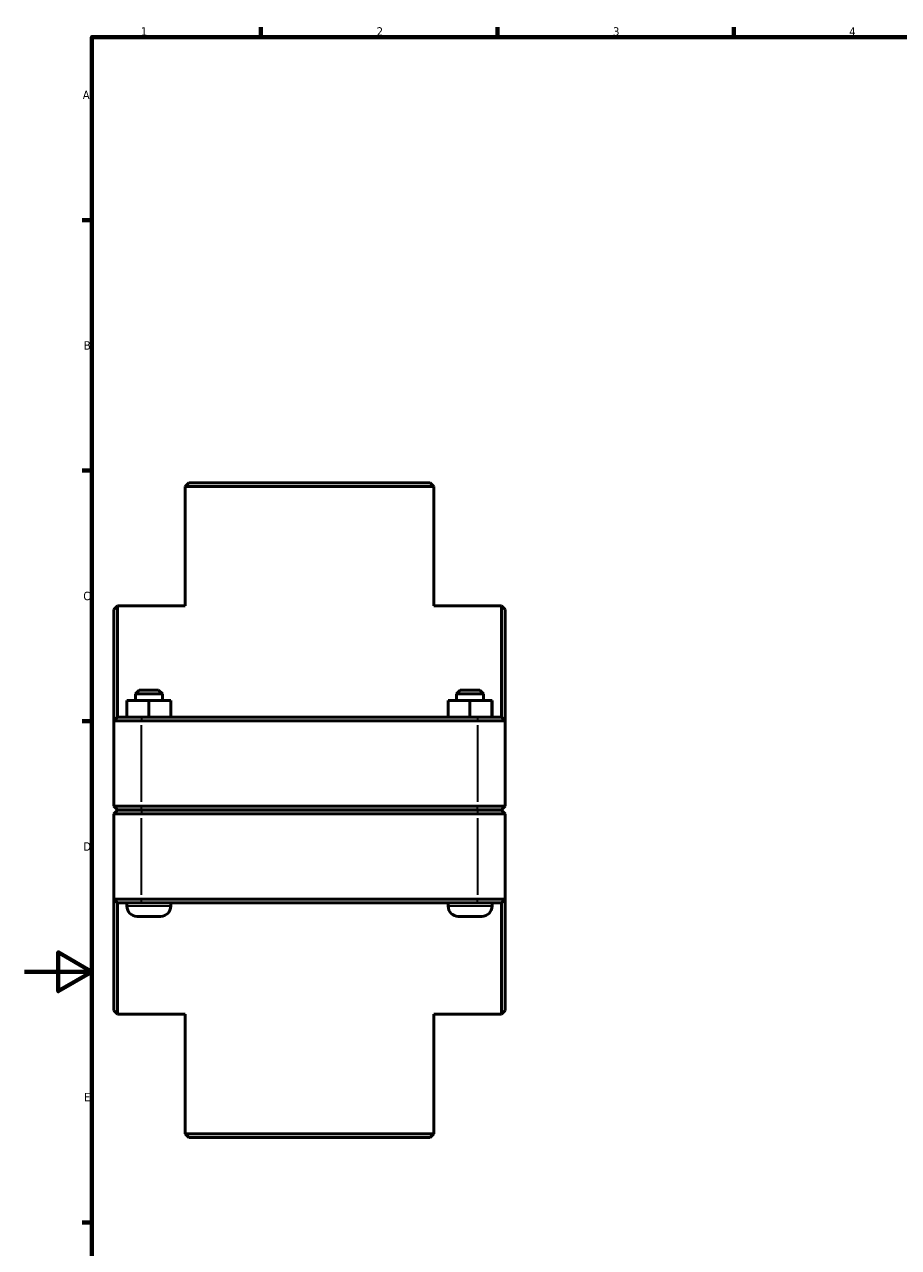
# Model space of a CAD drawing. Header units: millimetres. Extents: x 0 to 902, y -152 to 1184.
# Tile 2 of 5: x 0 to 259, y 215 to 578. Entities that reach past the tile are written whole.
import ezdxf

# ---------------------------------------------------------------- set-up
doc = ezdxf.new("R2010")
doc.units = ezdxf.units.MM
for name, color, linetype, lineweight in [('Border (ISO)', 7, 'Continuous', 70), ('Visible (ISO)', 7, 'Continuous', 50), ('Visible Narrow (ISO)', 7, 'Continuous', 35)]:
    doc.layers.add(name, color=color, linetype=linetype, lineweight=lineweight)
doc.styles.add('Note Text (ISO)', font='tahoma.ttf')

# ---------------------------------------------------------------- blocks, each defined once
blk = doc.blocks.new('Borders Default Border')
at = {"layer": 'Border (ISO)'}
for p, q in [((70.08, 574), (70.08, 576.9)), ((140.17, 574), (140.17, 576.9)), ((210.25, 574), (210.25, 576.9)), ((20, 519.75), (17.1, 519.75)), ((20, 445.5), (17.1, 445.5)), ((20, 371.25), (17.1, 371.25)), ((20, 222.75), (17.1, 222.75))]:
    blk.add_line(p, q, dxfattribs=at)
at = {"layer": 'Border (ISO)', "flags": 128}
for points in [[(20, 20), (20, 574), (821, 574), (821, 20), (20, 20)], [(0, 297), (20, 297), (10, 302.77), (10, 291.23), (20, 297)]]:
    blk.add_lwpolyline(points, dxfattribs=at)
at = {"layer": 'Border (ISO)', "color": 232, "true_color": 0xca0064, "char_height": 2.5, "attachment_point": 7, "style": 'Note Text (ISO)'}
for s, insert in [('1', (34.48, 574.4)), ('2', (104.37, 574.4)), ('3', (174.43, 574.35)), ('4', (244.42, 574.4)), ('A', (17.29, 555.62)), ('B', (17.59, 481.37)), ('C', (17.43, 407.08)), ('D', (17.43, 332.88)), ('E', (17.64, 258.63))]:
    blk.add_mtext(s, dxfattribs=dict(at, insert=insert))

msp = doc.modelspace()

# ---------------------------------------------------------------- linework, layer by layer
at = {"layer": 'Visible (ISO)'}
for p, q in [((48.732, 441.927), (47.632, 440.827)), ((121.285, 440.827), (47.632, 440.827)), ((47.632, 405.427), (47.632, 440.827)), ((48.732, 441.927), (120.185, 441.927)), ((120.185, 441.927), (121.285, 440.827)), ((121.285, 405.427), (121.285, 440.827)), ((26.459, 404.327), (27.559, 405.427)), ((26.459, 371.327), (26.459, 404.327)), ((27.559, 405.427), (27.559, 372.427)), ((47.632, 405.427), (27.559, 405.427)), ((141.359, 405.427), (121.285, 405.427)), ((141.359, 372.427), (141.359, 405.427)), ((142.459, 404.327), (141.359, 405.427)), ((142.459, 404.327), (142.459, 371.327)), ((30.339, 372.427), (30.339, 377.427)), ((36.818, 377.427), (30.339, 377.427)), ((33.959, 380.427), (32.859, 379.327)), ((32.859, 379.327), (40.859, 379.327)), ((32.859, 379.327), (32.859, 377.427)), ((39.759, 380.427), (33.959, 380.427)), ((36.818, 372.427), (36.818, 377.427)), ((43.338, 377.427), (36.818, 377.427)), ((39.759, 380.427), (40.859, 379.327)), ((40.859, 379.327), (40.859, 377.427)), ((43.338, 372.427), (43.338, 377.427)), ((43.379, 377.427), (43.338, 377.427)), ((43.379, 372.427), (43.379, 377.427)), ((125.539, 372.427), (125.539, 377.427)), ((132.018, 377.427), (125.539, 377.427)), ((129.159, 380.427), (128.059, 379.327)), ((128.059, 379.327), (136.059, 379.327)), ((128.059, 379.327), (128.059, 377.427)), ((134.959, 380.427), (129.159, 380.427)), ((132.018, 372.427), (132.018, 377.427)), ((138.538, 377.427), (132.018, 377.427)), ((134.959, 380.427), (136.059, 379.327)), ((136.059, 379.327), (136.059, 377.427)), ((138.538, 372.427), (138.538, 377.427)), ((138.579, 377.427), (138.538, 377.427)), ((138.579, 372.427), (138.579, 377.427)), ((27.559, 372.427), (26.459, 371.327)), ((34.709, 371.327), (26.459, 371.327)), ((26.459, 371.327), (26.459, 346.077)), ((27.559, 372.427), (34.709, 372.427)), ((134.209, 372.427), (34.709, 372.427)), ((34.709, 371.327), (134.209, 371.327)), ((134.209, 372.427), (141.359, 372.427)), ((142.459, 371.327), (134.209, 371.327)), ((141.359, 372.427), (142.459, 371.327)), ((142.459, 346.077), (142.459, 371.327)), ((27.559, 344.977), (26.459, 346.077)), ((26.459, 346.077), (34.709, 346.077)), ((27.559, 344.877), (26.459, 343.777)), ((34.709, 344.977), (27.559, 344.977)), ((27.559, 344.877), (34.709, 344.877)), ((30.359, 344.977), (30.359, 344.877)), ((134.209, 346.077), (34.709, 346.077)), ((34.709, 344.977), (134.209, 344.977)), ((134.209, 344.877), (34.709, 344.877)), ((43.359, 344.977), (43.359, 344.877)), ((125.559, 344.977), (125.559, 344.877)), ((134.209, 346.077), (142.459, 346.077)), ((141.359, 344.977), (134.209, 344.977)), ((134.209, 344.877), (141.359, 344.877)), ((138.559, 344.977), (138.559, 344.877)), ((141.359, 344.977), (142.459, 346.077)), ((141.359, 344.877), (142.459, 343.777)), ((34.709, 343.777), (26.459, 343.777)), ((26.459, 343.777), (26.459, 318.527)), ((34.709, 343.777), (134.209, 343.777)), ((142.459, 343.777), (134.209, 343.777)), ((142.459, 318.527), (142.459, 343.777)), ((26.459, 318.527), (34.709, 318.527)), ((26.459, 285.527), (26.459, 318.527)), ((27.559, 317.427), (26.459, 318.527)), ((27.559, 317.427), (27.559, 284.427)), ((34.709, 317.427), (27.559, 317.427)), ((30.359, 317.427), (30.359, 316.427)), ((134.209, 318.527), (34.709, 318.527)), ((34.709, 317.427), (134.209, 317.427)), ((43.359, 317.427), (43.359, 316.427)), ((125.559, 317.427), (125.559, 316.427)), ((134.209, 318.527), (142.459, 318.527)), ((141.359, 317.427), (134.209, 317.427)), ((138.559, 317.427), (138.559, 316.427)), ((141.359, 317.427), (142.459, 318.527)), ((141.359, 284.427), (141.359, 317.427)), ((142.459, 318.527), (142.459, 285.527)), ((33.359, 313.427), (40.359, 313.427)), ((128.559, 313.427), (135.559, 313.427)), ((26.459, 285.527), (27.559, 284.427)), ((47.632, 284.427), (27.559, 284.427)), ((47.632, 249.027), (47.632, 284.427)), ((141.359, 284.427), (121.285, 284.427)), ((121.285, 249.027), (121.285, 284.427)), ((142.459, 285.527), (141.359, 284.427)), ((47.632, 249.027), (121.285, 249.027)), ((48.732, 247.927), (47.632, 249.027)), ((120.185, 247.927), (48.732, 247.927)), ((120.185, 247.927), (121.285, 249.027))]:
    msp.add_line(p, q, dxfattribs=at)
for centre, start, end in [((33.359, 316.427), 180, 270), ((40.359, 316.427), 270, 0), ((128.559, 316.427), 180, 270), ((135.559, 316.427), 270, 0)]:
    msp.add_arc(centre, 3, start, end, dxfattribs=at)
at = {"layer": 'Visible Narrow (ISO)'}
for p, q in [((34.709, 372.372), (34.709, 371.382)), ((34.709, 347.34), (34.709, 370.065)), ((134.209, 372.372), (134.209, 371.382)), ((134.209, 370.065), (134.209, 347.34)), ((34.709, 345.032), (34.709, 346.022)), ((34.709, 344.822), (34.709, 343.832)), ((134.209, 345.032), (134.209, 346.022)), ((134.209, 344.822), (134.209, 343.832)), ((34.709, 319.79), (34.709, 342.515)), ((134.209, 342.515), (134.209, 319.79)), ((43.279, 316.427), (30.439, 316.427)), ((34.709, 317.482), (34.709, 318.472)), ((138.479, 316.427), (125.639, 316.427)), ((134.209, 317.482), (134.209, 318.472))]:
    msp.add_line(p, q, dxfattribs=at)

# ---------------------------------------------------------------- block references
msp.add_blockref('Borders Default Border', (0, 0))

doc.saveas('drawing.dxf')
